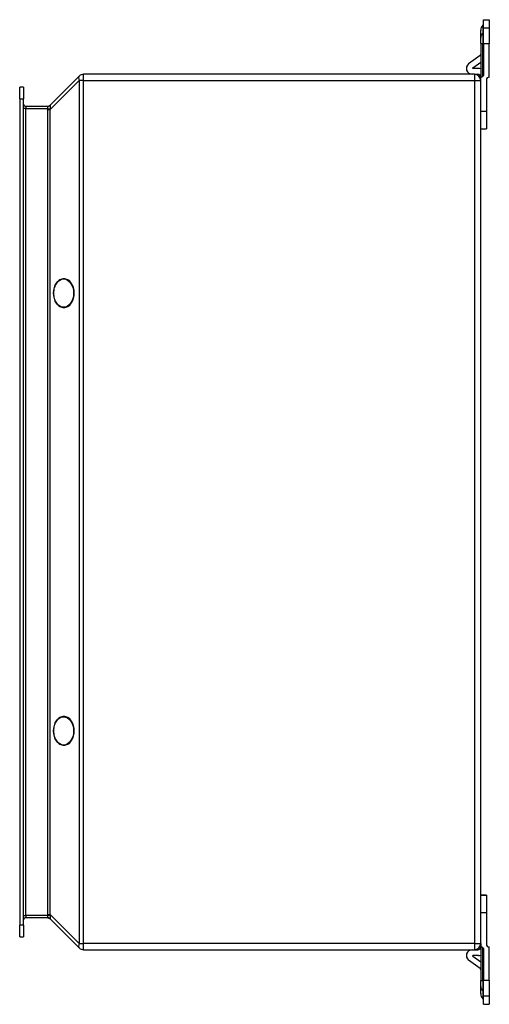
# Model space of a CAD drawing. Header units: inches. Extents: x 5.6 to 84, y 7.1 to 55.6.
# Tile 4 of 5: x 57.9 to 64.3, y 25.5 to 39. Entities that reach past the tile are written whole.
import ezdxf

# ---------------------------------------------------------------- set-up
doc = ezdxf.new("R2010")
doc.units = ezdxf.units.IN
doc.header["$MEASUREMENT"] = 0
doc.layers.add('Visible Edges(ANSI)', color=7, linetype='Continuous', lineweight=25)
doc.layers.add('Visible Tangent Edges(ANSI)', color=7, linetype='Continuous', lineweight=25)

msp = doc.modelspace()

# ---------------------------------------------------------------- linework, layer by layer
at = {"layer": 'Visible Edges(ANSI)'}
for p, q in [((64.206, 39.018), (64.284, 39.018)), ((64.206, 38.901), (64.206, 39.018)), ((64.284, 39.018), (64.284, 38.901)), ((64.167, 38.772), (64.167, 38.872)), ((64.195, 38.942), (64.203, 38.949)), ((64.206, 38.693), (64.206, 38.901)), ((64.284, 38.901), (64.284, 38.693)), ((64.167, 38.693), (64.167, 38.772)), ((64.167, 38.693), (64.167, 38.231)), ((64.206, 38.693), (64.206, 38.27)), ((64.284, 38.231), (64.284, 38.693)), ((64.159, 38.529), (64.001, 38.412)), ((64.058, 38.356), (64.167, 38.437)), ((64.135, 38.349), (64.06, 38.349)), ((58.67, 38.245), (58.27, 37.846)), ((64.083, 38.27), (58.729, 38.27)), ((64.083, 38.27), (64.128, 38.27)), ((64.167, 38.186), (64.167, 38.231)), ((57.855, 37.935), (57.855, 38.092)), ((57.908, 38.092), (57.855, 38.092)), ((57.908, 38.092), (57.908, 37.935)), ((64.167, 26.354), (64.167, 38.186)), ((64.245, 38.192), (64.245, 37.758)), ((57.855, 37.935), (57.855, 26.605)), ((57.908, 26.605), (57.908, 37.935)), ((58.233, 37.83), (57.939, 37.83)), ((64.245, 37.758), (64.245, 37.522)), ((64.167, 37.522), (64.245, 37.522)), ((64.167, 37.522), (64.245, 37.522)), ((64.245, 37.522), (64.245, 37.522)), ((64.167, 27.018), (64.245, 27.018)), ((64.245, 27.018), (64.167, 27.018)), ((64.245, 27.018), (64.245, 27.018)), ((64.245, 27.018), (64.245, 26.782)), ((64.245, 26.782), (64.245, 26.348)), ((57.855, 26.448), (57.855, 26.605)), ((57.908, 26.605), (57.908, 26.448)), ((57.939, 26.71), (58.233, 26.71)), ((58.27, 26.694), (58.67, 26.295)), ((57.855, 26.448), (57.908, 26.448)), ((64.167, 26.354), (64.167, 26.309)), ((58.729, 26.27), (64.083, 26.27)), ((64.058, 26.184), (64.167, 26.103)), ((64.135, 26.191), (64.06, 26.191)), ((64.083, 26.27), (64.128, 26.27)), ((64.167, 26.309), (64.167, 25.847)), ((64.206, 26.27), (64.206, 25.847)), ((64.284, 25.847), (64.284, 26.309)), ((64.159, 26.011), (64.001, 26.128)), ((64.167, 25.768), (64.167, 25.847)), ((64.206, 25.64), (64.206, 25.847)), ((64.284, 25.847), (64.284, 25.64)), ((64.167, 25.668), (64.167, 25.768)), ((64.195, 25.598), (64.203, 25.591)), ((64.206, 25.522), (64.206, 25.64)), ((64.206, 25.522), (64.284, 25.522)), ((64.284, 25.64), (64.284, 25.522))]:
    msp.add_line(p, q, dxfattribs=at)
at = {"layer": 'Visible Edges(ANSI)', "flags": 128}
for points in [[(58.459, 35.073), (58.474, 35.074), (58.488, 35.077), (58.501, 35.082), (58.514, 35.089), (58.527, 35.097), (58.539, 35.107), (58.55, 35.119), (58.56, 35.132), (58.569, 35.146), (58.578, 35.162), (58.585, 35.178), (58.59, 35.196), (58.595, 35.214), (58.598, 35.232), (58.6, 35.251), (58.601, 35.27), (58.6, 35.289), (58.598, 35.308), (58.595, 35.327), (58.59, 35.345), (58.585, 35.362), (58.578, 35.378), (58.569, 35.394), (58.56, 35.408), (58.55, 35.421), (58.539, 35.433), (58.527, 35.443), (58.514, 35.451), (58.501, 35.458), (58.488, 35.463), (58.474, 35.466), (58.459, 35.467), (58.445, 35.466), (58.431, 35.463), (58.417, 35.458), (58.404, 35.451), (58.392, 35.443), (58.38, 35.433), (58.369, 35.421), (58.358, 35.408), (58.349, 35.394), (58.341, 35.378), (58.334, 35.362), (58.328, 35.345), (58.324, 35.327), (58.32, 35.308), (58.318, 35.289), (58.318, 35.27), (58.318, 35.251), (58.32, 35.232), (58.324, 35.214), (58.328, 35.196), (58.334, 35.178), (58.341, 35.162), (58.349, 35.146), (58.358, 35.132), (58.369, 35.119), (58.38, 35.107), (58.392, 35.097), (58.404, 35.089), (58.417, 35.082), (58.431, 35.077), (58.445, 35.074), (58.459, 35.073)], [(58.459, 29.073), (58.474, 29.074), (58.488, 29.077), (58.501, 29.082), (58.514, 29.089), (58.527, 29.097), (58.539, 29.107), (58.55, 29.119), (58.56, 29.132), (58.569, 29.146), (58.578, 29.162), (58.585, 29.178), (58.59, 29.196), (58.595, 29.214), (58.598, 29.232), (58.6, 29.251), (58.601, 29.27), (58.6, 29.289), (58.598, 29.308), (58.595, 29.327), (58.59, 29.345), (58.585, 29.362), (58.578, 29.378), (58.569, 29.394), (58.56, 29.408), (58.55, 29.421), (58.539, 29.433), (58.527, 29.443), (58.514, 29.451), (58.501, 29.458), (58.488, 29.463), (58.474, 29.466), (58.459, 29.467), (58.445, 29.466), (58.431, 29.463), (58.417, 29.458), (58.404, 29.451), (58.392, 29.443), (58.38, 29.433), (58.369, 29.421), (58.358, 29.408), (58.349, 29.394), (58.341, 29.378), (58.334, 29.362), (58.328, 29.345), (58.324, 29.327), (58.32, 29.308), (58.318, 29.289), (58.318, 29.27), (58.318, 29.251), (58.32, 29.232), (58.324, 29.214), (58.328, 29.196), (58.334, 29.178), (58.341, 29.162), (58.349, 29.146), (58.358, 29.132), (58.369, 29.119), (58.38, 29.107), (58.392, 29.097), (58.404, 29.089), (58.417, 29.082), (58.431, 29.077), (58.445, 29.074), (58.459, 29.073)]]:
    msp.add_lwpolyline(points, dxfattribs=at)
at = {"layer": 'Visible Edges(ANSI)'}
for centre, radius, start, end in [((64.265, 38.872), 0.0984, 135, 180), ((64.196, 38.956), 0.00984, 315, 0), ((64.147, 38.545), 0.0197, 306.6144, 0), ((64.049, 38.349), 0.079, 126.6144, 270), ((64.06, 38.353), 0.00394, 126.6144, 270), ((64.135, 38.239), 0.11, 73.4901, 90), ((58.729, 38.186), 0.084, 90, 135), ((64.083, 38.186), 0.084, 0, 90), ((64.128, 38.231), 0.039, 0, 90), ((64.167, 38.27), 0.039, 270, 0), ((64.284, 38.192), 0.039, 90, 180), ((57.939, 37.861), 0.031, 180, 270), ((58.233, 37.883), 0.053, 270, 315), ((57.939, 26.679), 0.031, 90, 180), ((58.233, 26.657), 0.053, 45, 90), ((64.083, 26.354), 0.084, 270, 0), ((64.284, 26.348), 0.039, 180, 270), ((58.729, 26.354), 0.084, 225, 270), ((64.049, 26.191), 0.079, 90, 233.3856), ((64.06, 26.187), 0.00394, 90, 233.3856), ((64.128, 26.309), 0.039, 270, 0), ((64.135, 26.301), 0.11, 270, 286.5099), ((64.167, 26.27), 0.039, 0, 90), ((64.147, 25.995), 0.0197, 0, 53.3856), ((64.265, 25.668), 0.0984, 180, 225), ((64.196, 25.584), 0.00984, 0, 45)]:
    msp.add_arc(centre, radius, start, end, dxfattribs=at)
at = {"layer": 'Visible Tangent Edges(ANSI)'}
for p, q in [((64.195, 38.942), (64.195, 38.833)), ((64.203, 38.84), (64.203, 38.949)), ((64.284, 38.901), (64.206, 38.901)), ((64.195, 38.833), (64.203, 38.84)), ((64.195, 38.833), (64.195, 38.693)), ((64.203, 38.693), (64.203, 38.84)), ((64.167, 38.693), (64.195, 38.693)), ((64.195, 38.244), (64.195, 38.693)), ((64.195, 38.693), (64.203, 38.693)), ((64.206, 38.693), (64.203, 38.693)), ((64.203, 38.693), (64.203, 38.255)), ((64.206, 38.693), (64.284, 38.693)), ((58.729, 38.186), (58.729, 38.27)), ((64.083, 38.27), (64.083, 38.186)), ((58.27, 37.786), (58.67, 38.186)), ((58.729, 38.186), (58.67, 38.186)), ((58.67, 38.186), (58.67, 26.354)), ((58.729, 38.186), (64.083, 38.186)), ((58.729, 26.354), (58.729, 38.186)), ((64.083, 38.186), (64.167, 38.186)), ((64.083, 38.186), (64.083, 26.354)), ((57.855, 37.935), (57.908, 37.935)), ((57.939, 37.799), (57.908, 37.799)), ((57.939, 37.83), (57.939, 37.799)), ((57.939, 26.741), (57.939, 37.799)), ((57.939, 37.799), (58.233, 37.799)), ((58.233, 37.799), (58.272, 37.796)), ((58.233, 37.786), (58.27, 37.786)), ((58.233, 37.786), (58.233, 26.754)), ((58.27, 26.754), (58.27, 37.786)), ((64.245, 37.758), (64.167, 37.758)), ((57.908, 26.741), (57.939, 26.741)), ((57.939, 26.741), (57.939, 26.71)), ((58.233, 26.741), (57.939, 26.741)), ((58.233, 26.754), (58.27, 26.754)), ((58.233, 26.741), (58.272, 26.744)), ((58.67, 26.354), (58.27, 26.754)), ((64.167, 26.782), (64.245, 26.782)), ((57.908, 26.605), (57.855, 26.605)), ((58.67, 26.354), (58.729, 26.354)), ((64.083, 26.354), (58.729, 26.354)), ((58.729, 26.27), (58.729, 26.354)), ((64.083, 26.354), (64.083, 26.27)), ((64.083, 26.354), (64.167, 26.354)), ((64.195, 25.847), (64.195, 26.296)), ((64.203, 26.285), (64.203, 25.847)), ((64.167, 25.847), (64.195, 25.847)), ((64.195, 25.847), (64.195, 25.707)), ((64.195, 25.847), (64.203, 25.847)), ((64.206, 25.847), (64.203, 25.847)), ((64.203, 25.7), (64.203, 25.847)), ((64.284, 25.847), (64.206, 25.847)), ((64.195, 25.707), (64.195, 25.598)), ((64.195, 25.707), (64.203, 25.7)), ((64.203, 25.591), (64.203, 25.7)), ((64.206, 25.64), (64.284, 25.64))]:
    msp.add_line(p, q, dxfattribs=at)
at = {"layer": 'Visible Tangent Edges(ANSI)', "flags": 128}
for points in [[(58.233, 37.83), (58.234, 37.83), (58.234, 37.83), (58.234, 37.83), (58.234, 37.829), (58.234, 37.828), (58.234, 37.828), (58.234, 37.827), (58.234, 37.826), (58.234, 37.825), (58.234, 37.824), (58.234, 37.822), (58.234, 37.821), (58.234, 37.82), (58.234, 37.818), (58.234, 37.816), (58.234, 37.815), (58.234, 37.813), (58.234, 37.811), (58.234, 37.809), (58.234, 37.807), (58.234, 37.805), (58.234, 37.803), (58.234, 37.801), (58.233, 37.799)], [(58.272, 37.796), (58.273, 37.8), (58.274, 37.804), (58.275, 37.808), (58.275, 37.812), (58.276, 37.815), (58.276, 37.819), (58.277, 37.822), (58.277, 37.826), (58.277, 37.829), (58.277, 37.832), (58.277, 37.834), (58.277, 37.837), (58.277, 37.839), (58.277, 37.841), (58.277, 37.843), (58.277, 37.845), (58.277, 37.846), (58.276, 37.847), (58.276, 37.848), (58.275, 37.848), (58.275, 37.848), (58.274, 37.848), (58.273, 37.848), (58.272, 37.847)], [(58.233, 26.754), (58.233, 26.753), (58.233, 26.753), (58.233, 26.752), (58.233, 26.752), (58.233, 26.751), (58.233, 26.751), (58.233, 26.75), (58.233, 26.75), (58.233, 26.749), (58.233, 26.748), (58.233, 26.748), (58.233, 26.747), (58.233, 26.747), (58.233, 26.746), (58.233, 26.746), (58.233, 26.745), (58.233, 26.745), (58.233, 26.744), (58.233, 26.744), (58.233, 26.743), (58.233, 26.743), (58.233, 26.742), (58.233, 26.742), (58.233, 26.741)], [(58.233, 26.741), (58.234, 26.739), (58.234, 26.737), (58.234, 26.735), (58.234, 26.733), (58.234, 26.731), (58.234, 26.729), (58.234, 26.727), (58.234, 26.725), (58.234, 26.724), (58.234, 26.722), (58.234, 26.721), (58.234, 26.719), (58.234, 26.718), (58.234, 26.716), (58.234, 26.715), (58.234, 26.714), (58.234, 26.713), (58.234, 26.712), (58.234, 26.712), (58.234, 26.711), (58.234, 26.711), (58.234, 26.71), (58.234, 26.71), (58.233, 26.71)], [(58.272, 26.744), (58.272, 26.745), (58.272, 26.745), (58.272, 26.745), (58.272, 26.746), (58.272, 26.746), (58.272, 26.747), (58.272, 26.747), (58.271, 26.747), (58.271, 26.748), (58.271, 26.748), (58.271, 26.749), (58.271, 26.749), (58.271, 26.749), (58.271, 26.75), (58.271, 26.75), (58.271, 26.751), (58.271, 26.751), (58.271, 26.751), (58.271, 26.752), (58.27, 26.752), (58.27, 26.753), (58.27, 26.753), (58.27, 26.753), (58.27, 26.754)], [(58.272, 26.693), (58.273, 26.692), (58.274, 26.692), (58.275, 26.692), (58.275, 26.692), (58.276, 26.692), (58.276, 26.693), (58.277, 26.694), (58.277, 26.696), (58.277, 26.697), (58.277, 26.699), (58.277, 26.701), (58.277, 26.703), (58.277, 26.706), (58.277, 26.708), (58.277, 26.711), (58.277, 26.714), (58.277, 26.718), (58.276, 26.721), (58.276, 26.725), (58.275, 26.728), (58.275, 26.732), (58.274, 26.736), (58.273, 26.74), (58.272, 26.744)], [(58.233, 26.71), (58.235, 26.71), (58.237, 26.71), (58.239, 26.71), (58.241, 26.709), (58.242, 26.709), (58.244, 26.709), (58.246, 26.708), (58.248, 26.708), (58.249, 26.707), (58.251, 26.707), (58.253, 26.706), (58.255, 26.705), (58.256, 26.705), (58.258, 26.704), (58.259, 26.703), (58.261, 26.702), (58.263, 26.701), (58.264, 26.7), (58.266, 26.699), (58.267, 26.698), (58.268, 26.697), (58.27, 26.695), (58.271, 26.694), (58.272, 26.693)], [(58.27, 26.694), (58.27, 26.694), (58.27, 26.694), (58.27, 26.694), (58.27, 26.694), (58.271, 26.694), (58.271, 26.694), (58.271, 26.694), (58.271, 26.694), (58.271, 26.694), (58.271, 26.694), (58.271, 26.694), (58.271, 26.694), (58.271, 26.694), (58.271, 26.693), (58.271, 26.693), (58.271, 26.693), (58.272, 26.693), (58.272, 26.693), (58.272, 26.693), (58.272, 26.693), (58.272, 26.693), (58.272, 26.693), (58.272, 26.693), (58.272, 26.693)]]:
    msp.add_lwpolyline(points, dxfattribs=at)
at = {"layer": 'Visible Tangent Edges(ANSI)'}
for centre, major_axis, ratio, start_param, end_param in [((64.265, 38.772), (-0.0984, 0), 0.880525, 5.497787, 6.283185), ((64.196, 38.846), (0.00984, 0), 0.880525, 5.497787, 6.283185), ((58.729, 38.186), (-0.0594, 0.0594), 0.57735, 0, 1.047198), ((58.233, 37.883), (0, -0.053), 0.996546, 0, 0.830573), ((58.426, 37.883), (-0.168, -0.168), 0.57735, 5.684421, 5.759587), ((58.426, 37.883), (-0.158, -0.04), 0.09695, 6.045554, 6.12072), ((58.426, 37.883), (-0.146, -0.146), 0.406403, 5.684421, 5.759587), ((58.729, 26.354), (-0.0594, -0.0594), 0.57735, 5.235988, 6.283185), ((64.265, 25.768), (-0.0984, 0), 0.880525, 0, 0.785398), ((64.196, 25.694), (0.00984, 0), 0.880525, 0, 0.785398)]:
    msp.add_ellipse(centre, major_axis=major_axis, ratio=ratio, start_param=start_param, end_param=end_param, dxfattribs=at)
for centre in [(58.455, 35.27), (58.455, 29.27)]:
    msp.add_ellipse(centre, major_axis=(0, -0.194), ratio=0.707107, dxfattribs=at)

doc.saveas('drawing.dxf')
